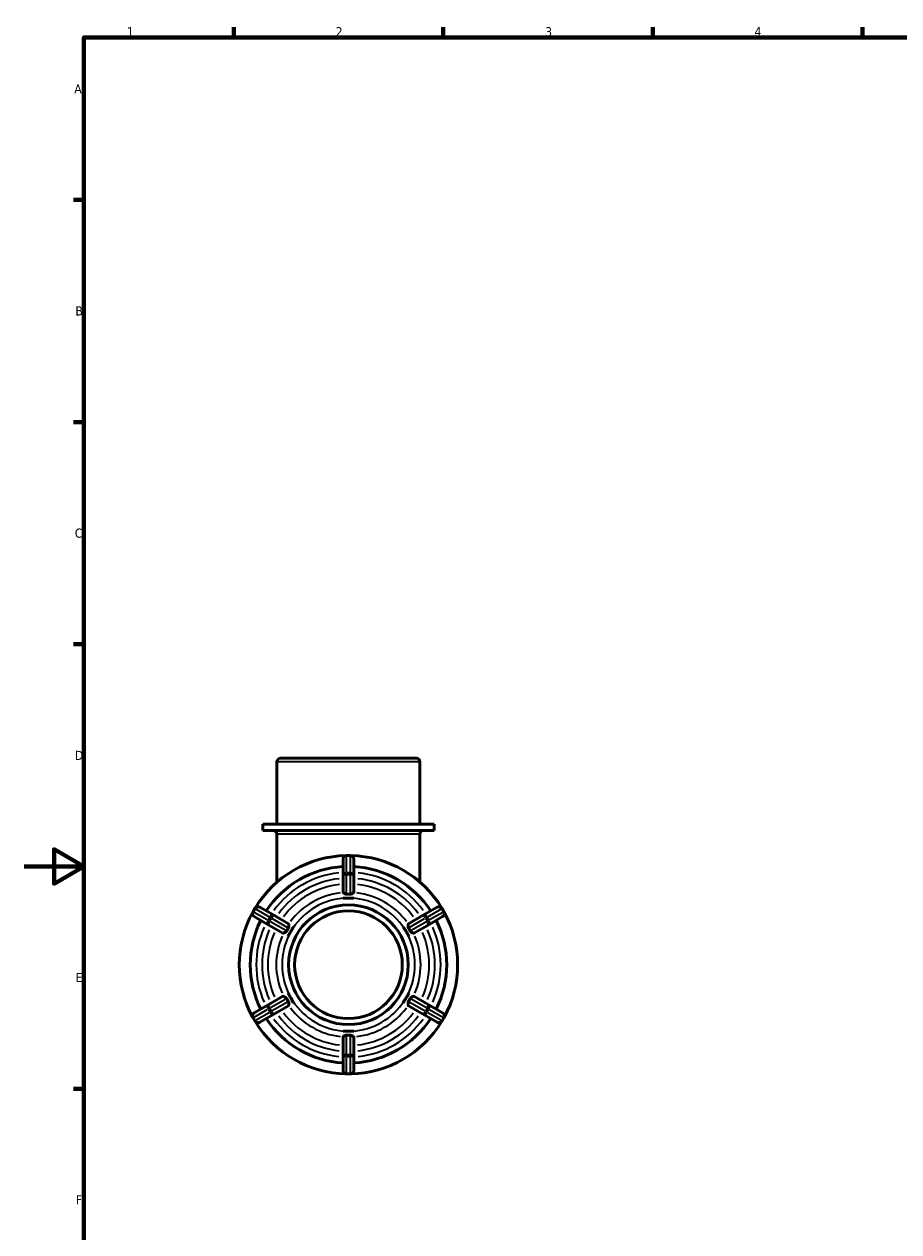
# Model space of a CAD drawing. Header units: millimetres. Extents: x 0 to 905, y -244 to 614.
# Tile 4 of 8: x 0 to 293, y 175 to 578. Entities that reach past the tile are written whole.
import ezdxf

# ---------------------------------------------------------------- set-up
doc = ezdxf.new("R2010")
doc.units = ezdxf.units.MM
for name, color, linetype, lineweight in [('Border (ANSI)', 7, 'Continuous', 70), ('Visible (ANSI)', 7, 'Continuous', 50), ('Visible Narrow (ANSI)', 7, 'Continuous', 35)]:
    doc.layers.add(name, color=color, linetype=linetype, lineweight=lineweight)
doc.styles.add('Note Text (ANSI)', font='tahoma.ttf')

# ---------------------------------------------------------------- blocks, each defined once
blk = doc.blocks.new('Borders Default Border')
at = {"layer": 'Border (ANSI)'}
for p, q in [((70.08, 574), (70.08, 577.45)), ((140.17, 574), (140.17, 577.45)), ((210.25, 574), (210.25, 577.45)), ((280.33, 574), (280.33, 577.45)), ((20, 519.75), (16.55, 519.75)), ((20, 445.5), (16.55, 445.5)), ((20, 371.25), (16.55, 371.25)), ((20, 222.75), (16.55, 222.75))]:
    blk.add_line(p, q, dxfattribs=at)
at = {"layer": 'Border (ANSI)', "flags": 128}
for points in [[(20, 20), (20, 574), (821, 574), (821, 20), (20, 20)], [(0, 297), (20, 297), (10, 302.77), (10, 291.23), (20, 297)]]:
    blk.add_lwpolyline(points, dxfattribs=at)
at = {"layer": 'Border (ANSI)', "char_height": 3.05, "attachment_point": 7, "style": 'Note Text (ANSI)'}
for s, insert in [('1', (34.35, 574.4)), ('2', (104.2, 574.4)), ('3', (174.26, 574.34)), ('4', (244.23, 574.4)), ('A', (16.78, 555.35)), ('B', (17.15, 481.1)), ('C', (16.95, 406.8)), ('D', (16.96, 332.6)), ('E', (17.21, 258.35)), ('F', (17.29, 184.1))]:
    blk.add_mtext(s, dxfattribs=dict(at, insert=insert))

msp = doc.modelspace()

# ---------------------------------------------------------------- linework, layer by layer
at = {"layer": 'Visible (ANSI)'}
for p, q in [((84.557, 311.177), (84.557, 331.977)), ((85.757, 333.177), (131.16, 333.177)), ((132.36, 311.177), (132.36, 331.977)), ((137.14, 311.177), (79.777, 311.177)), ((79.777, 308.977), (79.777, 311.177)), ((137.14, 308.977), (137.14, 311.177)), ((137.14, 308.977), (79.777, 308.977)), ((84.557, 291.763), (84.557, 307.777)), ((132.36, 291.763), (132.36, 307.777)), ((106.634, 299.477), (106.634, 293.847)), ((109.084, 300.677), (107.834, 300.677)), ((110.284, 293.847), (110.284, 299.477)), ((106.634, 293.847), (106.634, 288.411)), ((110.284, 288.411), (110.284, 293.847)), ((77.161, 282.969), (76.536, 281.886)), ((83.677, 280.593), (78.8, 283.408)), ((106.634, 286.399), (106.634, 286.404)), ((108.459, 286.399), (106.634, 286.399)), ((106.634, 286.399), (106.634, 286.399)), ((110.284, 286.399), (108.459, 286.399)), ((110.284, 286.404), (110.284, 286.399)), ((110.284, 286.399), (110.284, 286.399)), ((138.117, 283.408), (133.24, 280.593)), ((140.381, 281.886), (139.756, 282.969)), ((76.975, 280.247), (81.852, 277.432)), ((88.384, 277.875), (83.677, 280.593)), ((133.24, 280.593), (128.533, 277.875)), ((135.065, 277.432), (139.942, 280.247)), ((81.852, 277.432), (86.559, 274.714)), ((89.214, 275.288), (88.301, 273.708)), ((90.126, 276.869), (89.214, 275.288)), ((90.123, 276.871), (90.126, 276.869)), ((90.126, 276.869), (90.127, 276.868)), ((126.79, 276.868), (126.791, 276.869)), ((126.791, 276.869), (126.795, 276.871)), ((127.703, 275.288), (126.791, 276.869)), ((128.616, 273.708), (127.703, 275.288)), ((130.358, 274.714), (135.065, 277.432)), ((88.301, 273.708), (88.298, 273.71)), ((88.302, 273.708), (88.301, 273.708)), ((128.616, 273.708), (128.615, 273.708)), ((128.62, 273.71), (128.616, 273.708)), ((88.298, 254.645), (88.301, 254.647)), ((88.301, 254.647), (89.214, 253.066)), ((88.301, 254.647), (88.302, 254.647)), ((127.703, 253.066), (128.616, 254.647)), ((128.615, 254.647), (128.616, 254.647)), ((128.616, 254.647), (128.62, 254.645)), ((81.852, 250.923), (76.975, 248.108)), ((86.559, 253.641), (81.852, 250.923)), ((83.677, 247.762), (88.384, 250.48)), ((89.214, 253.066), (90.126, 251.486)), ((90.126, 251.486), (90.123, 251.484)), ((90.127, 251.486), (90.126, 251.486)), ((126.791, 251.486), (126.79, 251.486)), ((126.791, 251.486), (127.703, 253.066)), ((126.795, 251.484), (126.791, 251.486)), ((128.533, 250.48), (133.24, 247.762)), ((135.065, 250.923), (130.358, 253.641)), ((139.942, 248.108), (135.065, 250.923)), ((76.536, 246.469), (77.161, 245.386)), ((78.8, 244.947), (83.677, 247.762)), ((133.24, 247.762), (138.117, 244.947)), ((139.756, 245.386), (140.381, 246.469)), ((106.634, 241.955), (106.634, 241.956)), ((106.634, 241.955), (108.459, 241.955)), ((106.634, 241.951), (106.634, 241.955)), ((106.634, 239.944), (106.634, 234.508)), ((108.459, 241.955), (110.284, 241.955)), ((110.284, 241.956), (110.284, 241.955)), ((110.284, 241.955), (110.284, 241.951)), ((110.284, 234.508), (110.284, 239.944)), ((106.634, 234.508), (106.634, 228.877)), ((110.284, 228.877), (110.284, 234.508)), ((107.834, 227.677), (109.084, 227.677))]:
    msp.add_line(p, q, dxfattribs=at)
for radius in [20, 18]:
    msp.add_circle((108.459, 264.177), radius, dxfattribs=at)
for centre, radius, start, end in [((85.757, 331.977), 1.2, 90, 180), ((131.16, 331.977), 1.2, 0, 90), ((83.357, 307.777), 1.2, 0, 90), ((133.56, 307.777), 1.2, 90, 180), ((108.459, 264.177), 36.5, 91.19804, 148.80196), ((107.834, 299.477), 1.2, 90, 180), ((109.084, 299.477), 1.2, 0, 90), ((108.459, 264.177), 36.5, 31.19804, 88.80196), ((108.459, 264.177), 32.85, 93.18474, 146.81526), ((108.459, 264.177), 32.85, 33.18474, 86.81526), ((78.2, 282.369), 1.2, 60, 150), ((138.717, 282.369), 1.2, 30, 120), ((108.459, 264.177), 36.5, 151.19804, 208.80196), ((108.459, 264.177), 32.85, 153.18474, 206.81526), ((77.575, 281.286), 1.2, 150, 240), ((108.459, 264.177), 32.85, 333.18474, 26.81526), ((139.342, 281.286), 1.2, 300, 30), ((108.459, 264.177), 36.5, 331.19804, 28.80196), ((77.575, 247.069), 1.2, 120, 210), ((108.459, 264.177), 32.85, 213.18474, 266.81526), ((108.459, 264.177), 32.85, 273.18474, 326.81526), ((139.342, 247.069), 1.2, 330, 60), ((78.2, 245.986), 1.2, 210, 300), ((108.459, 264.177), 36.5, 211.19804, 268.80196), ((108.459, 264.177), 36.5, 271.19804, 328.80196), ((138.717, 245.986), 1.2, 240, 330), ((107.834, 228.877), 1.2, 180, 270), ((109.084, 228.877), 1.2, 270, 0)]:
    msp.add_arc(centre, radius, start, end, dxfattribs=at)
for points, knots in [([(106.729, 288.269), (106.667, 288.311), (106.637, 288.357), (106.634, 288.402), (106.634, 288.405), (106.634, 288.408), (106.634, 288.411)], [0.756609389, 0.756609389, 0.756609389, 0.756609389, 0.808792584, 0.808792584, 0.808792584, 0.812297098, 0.812297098, 0.812297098, 0.812297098]), ([(107.834, 287.699), (107.786, 287.697), (107.74, 287.701), (107.624, 287.723), (107.549, 287.749), (107.312, 287.865), (107.148, 287.978), (106.889, 288.158), (106.794, 288.225), (106.729, 288.269)], [-0.24737588, -0.24737588, -0.24737588, -0.24737588, -0.22260342, -0.22260342, -0.18377082, -0.18377082, -0.11081872, -0.11081872, -0.05281285, -0.05281285, -0.05281285, -0.05281285]), ([(109.084, 287.699), (108.87, 287.709), (108.66, 287.714), (108.459, 287.714), (108.257, 287.714), (108.047, 287.709), (107.834, 287.699)], [-0.06053305, -0.06053305, -0.06053305, -0.06053305, 0, 0, 0, 0.06053305, 0.06053305, 0.06053305, 0.06053305]), ([(110.188, 288.269), (110.129, 288.229), (110.047, 288.172), (109.825, 288.017), (109.685, 287.919), (109.484, 287.804), (109.405, 287.764), (109.268, 287.718), (109.211, 287.705), (109.129, 287.699), (109.106, 287.698), (109.084, 287.699)], [-0.49042028, -0.49042028, -0.49042028, -0.49042028, -0.42386665, -0.42386665, -0.33674304, -0.33674304, -0.2898117, -0.2898117, -0.25912866, -0.25912866, -0.24685911, -0.24685911, -0.24685911, -0.24685911]), ([(110.284, 288.411), (110.284, 288.408), (110.283, 288.405), (110.283, 288.402), (110.28, 288.357), (110.25, 288.311), (110.188, 288.269)], [0.805288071, 0.805288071, 0.805288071, 0.805288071, 0.808792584, 0.808792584, 0.808792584, 0.860975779, 0.860975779, 0.860975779, 0.860975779]), ([(86.729, 274.725), (86.663, 274.693), (86.608, 274.69), (86.567, 274.709), (86.565, 274.711), (86.562, 274.712), (86.559, 274.714)], [0.756609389, 0.756609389, 0.756609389, 0.756609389, 0.808792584, 0.808792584, 0.808792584, 0.812297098, 0.812297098, 0.812297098, 0.812297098]), ([(87.775, 275.397), (87.752, 275.351), (87.723, 275.31), (87.628, 275.204), (87.552, 275.147), (87.315, 274.999), (87.125, 274.911), (86.869, 274.792), (86.788, 274.754), (86.729, 274.725)], [-0.26555767, -0.26555767, -0.26555767, -0.26555767, -0.23767349, -0.23767349, -0.18886623, -0.18886623, -0.10362098, -0.10362098, -0.05389708, -0.05389708, -0.05389708, -0.05389708]), ([(88.4, 276.48), (88.285, 276.3), (88.176, 276.12), (88.075, 275.946), (87.974, 275.771), (87.874, 275.587), (87.775, 275.397)], [-0.06053305, -0.06053305, -0.06053305, -0.06053305, 0, 0, 0, 0.06053305, 0.06053305, 0.06053305, 0.06053305]), ([(88.384, 277.875), (88.387, 277.873), (88.389, 277.871), (88.392, 277.87), (88.429, 277.844), (88.454, 277.795), (88.459, 277.721)], [0.805288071, 0.805288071, 0.805288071, 0.805288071, 0.808792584, 0.808792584, 0.808792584, 0.860975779, 0.860975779, 0.860975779, 0.860975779]), ([(88.459, 277.721), (88.462, 277.686), (88.465, 277.643), (88.481, 277.454), (88.499, 277.273), (88.513, 276.965), (88.513, 276.821), (88.471, 276.624), (88.449, 276.566), (88.415, 276.503), (88.408, 276.491), (88.4, 276.48)], [-0.44635595, -0.44635595, -0.44635595, -0.44635595, -0.42215673, -0.42215673, -0.35278468, -0.35278468, -0.29745797, -0.29745797, -0.26823609, -0.26823609, -0.26107685, -0.26107685, -0.26107685, -0.26107685]), ([(128.517, 276.48), (128.489, 276.523), (128.467, 276.57), (128.423, 276.705), (128.411, 276.8), (128.402, 277.079), (128.421, 277.285), (128.446, 277.567), (128.453, 277.656), (128.458, 277.721)], [-0.26312757, -0.26312757, -0.26312757, -0.26312757, -0.23551374, -0.23551374, -0.18713189, -0.18713189, -0.10339698, -0.10339698, -0.05376017, -0.05376017, -0.05376017, -0.05376017]), ([(128.458, 277.721), (128.463, 277.795), (128.488, 277.844), (128.525, 277.87), (128.528, 277.871), (128.53, 277.873), (128.533, 277.875)], [0.756609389, 0.756609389, 0.756609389, 0.756609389, 0.808792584, 0.808792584, 0.808792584, 0.812297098, 0.812297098, 0.812297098, 0.812297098]), ([(129.142, 275.397), (129.043, 275.587), (128.943, 275.771), (128.842, 275.946), (128.741, 276.12), (128.632, 276.3), (128.517, 276.48)], [1.55331957, 1.55331957, 1.55331957, 1.55331957, 1.61385262, 1.61385262, 1.61385262, 1.67438567, 1.67438567, 1.67438567, 1.67438567]), ([(130.188, 274.725), (130.167, 274.735), (130.143, 274.747), (129.998, 274.816), (129.834, 274.889), (129.542, 275.036), (129.403, 275.112), (129.239, 275.255), (129.197, 275.305), (129.157, 275.37), (129.149, 275.383), (129.142, 275.397)], [-0.44280995, -0.44280995, -0.44280995, -0.44280995, -0.42751806, -0.42751806, -0.35940517, -0.35940517, -0.3018807, -0.3018807, -0.27129286, -0.27129286, -0.26326471, -0.26326471, -0.26326471, -0.26326471]), ([(130.358, 274.714), (130.355, 274.712), (130.353, 274.711), (130.35, 274.709), (130.309, 274.69), (130.254, 274.693), (130.188, 274.725)], [0.805288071, 0.805288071, 0.805288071, 0.805288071, 0.808792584, 0.808792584, 0.808792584, 0.860975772, 0.860975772, 0.860975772, 0.860975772]), ([(86.559, 253.641), (86.562, 253.643), (86.565, 253.644), (86.567, 253.645), (86.608, 253.665), (86.663, 253.662), (86.729, 253.63)], [0.805288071, 0.805288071, 0.805288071, 0.805288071, 0.808792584, 0.808792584, 0.808792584, 0.860975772, 0.860975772, 0.860975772, 0.860975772]), ([(86.729, 253.63), (86.75, 253.619), (86.774, 253.608), (86.919, 253.539), (87.083, 253.466), (87.375, 253.318), (87.514, 253.242), (87.678, 253.099), (87.72, 253.049), (87.761, 252.985), (87.768, 252.971), (87.775, 252.958)], [-0.44280995, -0.44280995, -0.44280995, -0.44280995, -0.42751806, -0.42751806, -0.35940517, -0.35940517, -0.3018807, -0.3018807, -0.27129286, -0.27129286, -0.26326471, -0.26326471, -0.26326471, -0.26326471]), ([(87.775, 252.958), (87.874, 252.768), (87.974, 252.584), (88.075, 252.409), (88.176, 252.234), (88.285, 252.055), (88.4, 251.875)], [1.55331957, 1.55331957, 1.55331957, 1.55331957, 1.61385262, 1.61385262, 1.61385262, 1.67438567, 1.67438567, 1.67438567, 1.67438567]), ([(88.459, 250.633), (88.454, 250.559), (88.429, 250.51), (88.392, 250.485), (88.389, 250.483), (88.387, 250.482), (88.384, 250.48)], [0.756609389, 0.756609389, 0.756609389, 0.756609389, 0.808792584, 0.808792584, 0.808792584, 0.812297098, 0.812297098, 0.812297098, 0.812297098]), ([(88.4, 251.875), (88.428, 251.831), (88.45, 251.785), (88.494, 251.65), (88.506, 251.555), (88.515, 251.276), (88.496, 251.069), (88.471, 250.788), (88.464, 250.699), (88.459, 250.633)], [-0.26312757, -0.26312757, -0.26312757, -0.26312757, -0.23551374, -0.23551374, -0.18713189, -0.18713189, -0.10339698, -0.10339698, -0.05376017, -0.05376017, -0.05376017, -0.05376017]), ([(128.458, 250.633), (128.455, 250.669), (128.452, 250.712), (128.436, 250.901), (128.418, 251.082), (128.404, 251.39), (128.404, 251.534), (128.446, 251.731), (128.468, 251.788), (128.502, 251.851), (128.509, 251.863), (128.517, 251.875)], [-0.44635595, -0.44635595, -0.44635595, -0.44635595, -0.42215673, -0.42215673, -0.35278468, -0.35278468, -0.29745797, -0.29745797, -0.26823609, -0.26823609, -0.26107685, -0.26107685, -0.26107685, -0.26107685]), ([(128.533, 250.48), (128.53, 250.482), (128.528, 250.483), (128.525, 250.485), (128.488, 250.51), (128.463, 250.559), (128.458, 250.633)], [0.805288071, 0.805288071, 0.805288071, 0.805288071, 0.808792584, 0.808792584, 0.808792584, 0.860975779, 0.860975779, 0.860975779, 0.860975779]), ([(128.517, 251.875), (128.632, 252.055), (128.741, 252.234), (128.842, 252.409), (128.943, 252.584), (129.043, 252.768), (129.142, 252.958)], [-0.06053305, -0.06053305, -0.06053305, -0.06053305, 0, 0, 0, 0.06053305, 0.06053305, 0.06053305, 0.06053305]), ([(129.142, 252.958), (129.165, 253.003), (129.195, 253.045), (129.289, 253.15), (129.365, 253.208), (129.602, 253.356), (129.792, 253.443), (130.048, 253.563), (130.129, 253.601), (130.188, 253.63)], [-0.26555767, -0.26555767, -0.26555767, -0.26555767, -0.23767349, -0.23767349, -0.18886623, -0.18886623, -0.10362098, -0.10362098, -0.05389708, -0.05389708, -0.05389708, -0.05389708]), ([(130.188, 253.63), (130.254, 253.662), (130.309, 253.665), (130.35, 253.645), (130.353, 253.644), (130.355, 253.643), (130.358, 253.641)], [0.756609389, 0.756609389, 0.756609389, 0.756609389, 0.808792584, 0.808792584, 0.808792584, 0.812297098, 0.812297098, 0.812297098, 0.812297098]), ([(106.634, 239.944), (106.634, 239.947), (106.634, 239.95), (106.634, 239.953), (106.637, 239.998), (106.667, 240.044), (106.729, 240.085)], [0.805288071, 0.805288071, 0.805288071, 0.805288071, 0.808792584, 0.808792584, 0.808792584, 0.860975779, 0.860975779, 0.860975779, 0.860975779]), ([(106.729, 240.085), (106.788, 240.125), (106.87, 240.183), (107.092, 240.338), (107.232, 240.435), (107.433, 240.551), (107.512, 240.591), (107.649, 240.637), (107.706, 240.65), (107.788, 240.656), (107.811, 240.656), (107.834, 240.655)], [-0.49042028, -0.49042028, -0.49042028, -0.49042028, -0.42386665, -0.42386665, -0.33674304, -0.33674304, -0.2898117, -0.2898117, -0.25912866, -0.25912866, -0.24685911, -0.24685911, -0.24685911, -0.24685911]), ([(107.834, 240.655), (108.047, 240.645), (108.257, 240.641), (108.459, 240.641), (108.66, 240.641), (108.87, 240.645), (109.084, 240.655)], [1.55331957, 1.55331957, 1.55331957, 1.55331957, 1.61385262, 1.61385262, 1.61385262, 1.67438567, 1.67438567, 1.67438567, 1.67438567]), ([(109.084, 240.655), (109.131, 240.658), (109.177, 240.654), (109.294, 240.632), (109.369, 240.605), (109.606, 240.49), (109.769, 240.376), (110.028, 240.197), (110.123, 240.13), (110.188, 240.085)], [-0.24737588, -0.24737588, -0.24737588, -0.24737588, -0.22260342, -0.22260342, -0.18377082, -0.18377082, -0.11081872, -0.11081872, -0.05281285, -0.05281285, -0.05281285, -0.05281285]), ([(110.188, 240.085), (110.25, 240.044), (110.28, 239.998), (110.283, 239.953), (110.283, 239.95), (110.284, 239.947), (110.284, 239.944)], [0.756609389, 0.756609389, 0.756609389, 0.756609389, 0.808792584, 0.808792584, 0.808792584, 0.812297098, 0.812297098, 0.812297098, 0.812297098])]:
    msp.add_open_spline(points, degree=3, knots=knots, dxfattribs=at)
for points in [[(106.634, 286.404), (107.254, 286.398), (107.88, 286.399), (108.459, 286.399)], [(108.459, 286.399), (107.869, 286.399), (107.257, 286.4), (106.634, 286.399)], [(108.459, 286.399), (109.037, 286.399), (109.663, 286.398), (110.284, 286.404)], [(110.284, 286.399), (109.66, 286.4), (109.049, 286.399), (108.459, 286.399)], [(88.298, 273.71), (88.613, 274.245), (88.925, 274.788), (89.214, 275.288)], [(89.214, 275.288), (88.919, 274.777), (88.613, 274.248), (88.302, 273.708)], [(89.214, 275.288), (89.503, 275.789), (89.817, 276.33), (90.123, 276.871)], [(90.127, 276.868), (89.814, 276.329), (89.509, 275.799), (89.214, 275.288)], [(127.703, 275.288), (127.408, 275.799), (127.103, 276.329), (126.79, 276.868)], [(126.795, 276.871), (127.1, 276.33), (127.414, 275.789), (127.703, 275.288)], [(127.703, 275.288), (127.992, 274.788), (128.304, 274.245), (128.62, 273.71)], [(128.615, 273.708), (128.304, 274.248), (127.998, 274.777), (127.703, 275.288)], [(89.214, 253.066), (88.925, 253.567), (88.613, 254.11), (88.298, 254.645)], [(88.302, 254.647), (88.613, 254.107), (88.919, 253.577), (89.214, 253.066)], [(127.703, 253.066), (127.998, 253.577), (128.304, 254.107), (128.615, 254.647)], [(128.62, 254.645), (128.304, 254.11), (127.992, 253.567), (127.703, 253.066)], [(89.214, 253.066), (89.509, 252.555), (89.814, 252.026), (90.127, 251.486)], [(90.123, 251.484), (89.817, 252.024), (89.503, 252.566), (89.214, 253.066)], [(126.79, 251.486), (127.103, 252.026), (127.408, 252.555), (127.703, 253.066)], [(127.703, 253.066), (127.414, 252.566), (127.1, 252.024), (126.795, 251.484)], [(108.459, 241.955), (107.88, 241.955), (107.254, 241.957), (106.634, 241.951)], [(106.634, 241.956), (107.257, 241.955), (107.869, 241.955), (108.459, 241.955)], [(110.284, 241.951), (109.663, 241.957), (109.037, 241.955), (108.459, 241.955)], [(108.459, 241.955), (109.049, 241.955), (109.66, 241.955), (110.284, 241.956)]]:
    msp.add_open_spline(points, degree=3, dxfattribs=at)
at = {"layer": 'Visible Narrow (ANSI)'}
for p, q in [((132.066, 331.977), (84.851, 331.977)), ((132.066, 307.777), (84.851, 307.777)), ((107.834, 300.677), (107.834, 300.532)), ((107.834, 295.168), (107.834, 300.235)), ((107.896, 300.517), (109.021, 300.517)), ((109.084, 300.532), (109.084, 300.677)), ((109.084, 300.235), (109.084, 295.168)), ((107.834, 294.865), (107.834, 294.306)), ((109.021, 294.886), (107.896, 294.886)), ((109.084, 294.306), (109.084, 294.865)), ((107.834, 288.028), (107.834, 293.939)), ((107.896, 294.268), (109.021, 294.268)), ((109.084, 293.939), (109.084, 288.028)), ((76.707, 281.86), (77.269, 282.834)), ((77.287, 282.896), (77.161, 282.968)), ((77.544, 282.747), (81.933, 280.214)), ((134.984, 280.214), (139.373, 282.747)), ((139.756, 282.968), (139.63, 282.896)), ((139.648, 282.834), (140.21, 281.86)), ((76.536, 281.886), (76.662, 281.813)), ((81.308, 279.131), (76.919, 281.665)), ((81.57, 278.98), (82.054, 278.701)), ((82.145, 280.019), (81.583, 279.045)), ((82.118, 278.736), (82.681, 279.71)), ((82.679, 279.783), (82.195, 280.062)), ((87.491, 275.561), (82.371, 278.517)), ((82.996, 279.6), (88.116, 276.644)), ((128.801, 276.644), (133.921, 279.6)), ((134.546, 278.517), (129.426, 275.561)), ((134.236, 279.71), (134.799, 278.736)), ((134.722, 280.062), (134.238, 279.783)), ((135.334, 279.045), (134.772, 280.019)), ((134.863, 278.701), (135.347, 278.98)), ((139.998, 281.665), (135.609, 279.131)), ((140.255, 281.813), (140.381, 281.886)), ((82.371, 249.838), (87.491, 252.793)), ((88.116, 251.711), (82.996, 248.755)), ((133.921, 248.755), (128.801, 251.711)), ((129.426, 252.793), (134.546, 249.838)), ((76.662, 246.541), (76.536, 246.469)), ((77.269, 245.521), (76.707, 246.495)), ((76.919, 246.69), (81.308, 249.224)), ((81.933, 248.141), (77.544, 245.607)), ((82.054, 249.654), (81.57, 249.375)), ((81.583, 249.31), (82.145, 248.336)), ((82.681, 248.645), (82.118, 249.619)), ((82.195, 248.292), (82.679, 248.572)), ((134.799, 249.619), (134.236, 248.645)), ((134.238, 248.572), (134.722, 248.292)), ((134.772, 248.336), (135.334, 249.31)), ((135.347, 249.375), (134.863, 249.654)), ((139.373, 245.607), (134.984, 248.141)), ((135.609, 249.224), (139.998, 246.69)), ((140.21, 246.495), (139.648, 245.521)), ((140.381, 246.469), (140.255, 246.541)), ((77.161, 245.386), (77.287, 245.459)), ((139.63, 245.459), (139.756, 245.386)), ((107.834, 234.415), (107.834, 240.327)), ((109.084, 240.327), (109.084, 234.415)), ((109.021, 234.087), (107.896, 234.087)), ((107.834, 234.048), (107.834, 233.49)), ((107.834, 228.12), (107.834, 233.187)), ((107.896, 233.469), (109.021, 233.469)), ((109.084, 233.49), (109.084, 234.048)), ((109.084, 233.187), (109.084, 228.12)), ((107.834, 227.823), (107.834, 227.678)), ((109.021, 227.838), (107.896, 227.838)), ((109.084, 227.678), (109.084, 227.823))]:
    msp.add_line(p, q, dxfattribs=at)
for radius, start, end in [(30.85, 96.05229, 143.94771), (30.85, 36.05229, 83.94771), (28.91, 96.25742, 143.74258), (26.978, 96.49103, 143.50897), (26.978, 36.49103, 83.50897), (28.91, 36.25742, 83.74258), (24.154, 96.69638, 143.30362), (24.154, 36.69638, 83.30362), (22.222, 93, 147), (22.222, 33, 87), (30.85, 156.05229, 203.94771), (28.91, 156.25742, 203.74258), (26.978, 156.49103, 203.50897), (26.978, 336.49103, 23.50897), (28.91, 336.25742, 23.74258), (30.85, 336.05229, 23.94771), (24.154, 156.69638, 203.30362), (22.222, 153, 207), (22.222, 333, 27), (24.154, 336.69638, 23.30362), (22.222, 213, 267), (22.222, 273, 327), (28.91, 216.25742, 263.74258), (26.978, 216.49103, 263.50897), (24.154, 216.69638, 263.30362), (24.154, 276.69638, 323.30362), (26.978, 276.49103, 323.50897), (28.91, 276.25742, 323.74258), (30.85, 216.05229, 263.94771), (30.85, 276.05229, 323.94771)]:
    msp.add_arc((108.459, 264.177), radius, start, end, dxfattribs=at)
for centre, major_axis, ratio, start_param, end_param in [((107.834, 299.477), (-1.2, 0), 0.8660254, 4.7909288, 6.2046455), ((109.084, 299.477), (1.2, 0), 0.8660254, 0.0785398, 1.4922565), ((107.834, 293.847), (-1.2, 0), 0.8660254, 4.7909288, 6.2046455), ((109.084, 293.847), (1.2, 0), 0.8660254, 0.0785398, 1.4922565), ((107.834, 293.847), (-1.2, 0), 0.3509468, 4.7909288, 6.2046455), ((109.084, 293.847), (1.2, 0), 0.3509468, 0.0785398, 1.4922565), ((78.2, 282.369), (0.6, 1.039), 0.8660254, 0.0785398, 1.4922565), ((138.717, 282.369), (-0.6, 1.039), 0.8660254, 4.7909288, 6.2046455), ((77.575, 281.286), (-0.6, -1.039), 0.8660254, 4.7909288, 6.2046455), ((82.452, 278.471), (-0.6, -1.039), 0.8660254, 4.7909288, 6.2046455), ((82.452, 278.471), (-0.6, -1.039), 0.3509468, 4.7909288, 6.2046455), ((83.077, 279.553), (0.6, 1.039), 0.8660254, 0.0785398, 1.4922565), ((83.077, 279.553), (0.6, 1.039), 0.3509468, 0.0785398, 1.4922565), ((133.84, 279.553), (-0.6, 1.039), 0.3509468, 4.7909288, 6.2046455), ((133.84, 279.553), (-0.6, 1.039), 0.8660254, 4.7909288, 6.2046455), ((134.465, 278.471), (0.6, -1.039), 0.3509468, 0.0785398, 1.4922565), ((134.465, 278.471), (0.6, -1.039), 0.8660254, 0.0785398, 1.4922565), ((139.342, 281.286), (0.6, -1.039), 0.8660254, 0.0785398, 1.4922565), ((82.452, 249.884), (-0.6, 1.039), 0.8660254, 0.0785398, 1.4922565), ((82.452, 249.884), (-0.6, 1.039), 0.3509468, 0.0785398, 1.4922565), ((134.465, 249.884), (0.6, 1.039), 0.3509468, 4.7909288, 6.2046455), ((134.465, 249.884), (0.6, 1.039), 0.8660254, 4.7909288, 6.2046455), ((77.575, 247.069), (-0.6, 1.039), 0.8660254, 0.0785398, 1.4922565), ((83.077, 248.801), (0.6, -1.039), 0.8660254, 4.7909288, 6.2046455), ((83.077, 248.801), (0.6, -1.039), 0.3509468, 4.7909288, 6.2046455), ((133.84, 248.801), (-0.6, -1.039), 0.3509468, 0.0785398, 1.4922565), ((133.84, 248.801), (-0.6, -1.039), 0.8660254, 0.0785398, 1.4922565), ((139.342, 247.069), (0.6, 1.039), 0.8660254, 4.7909288, 6.2046455), ((78.2, 245.986), (0.6, -1.039), 0.8660254, 4.7909288, 6.2046455), ((138.717, 245.986), (-0.6, -1.039), 0.8660254, 0.0785398, 1.4922565), ((107.834, 234.508), (-1.2, 0), 0.3509468, 0.0785398, 1.4922565), ((107.834, 234.508), (-1.2, 0), 0.8660254, 0.0785398, 1.4922565), ((109.084, 234.508), (1.2, 0), 0.3509468, 4.7909288, 6.2046455), ((109.084, 234.508), (1.2, 0), 0.8660254, 4.7909288, 6.2046455), ((107.834, 228.877), (-1.2, 0), 0.8660254, 0.0785398, 1.4922565), ((109.084, 228.877), (1.2, 0), 0.8660254, 4.7909288, 6.2046455)]:
    msp.add_ellipse(centre, major_axis=major_axis, ratio=ratio, start_param=start_param, end_param=end_param, dxfattribs=at)

# ---------------------------------------------------------------- block references
msp.add_blockref('Borders Default Border', (0, 0))

doc.saveas('drawing.dxf')
